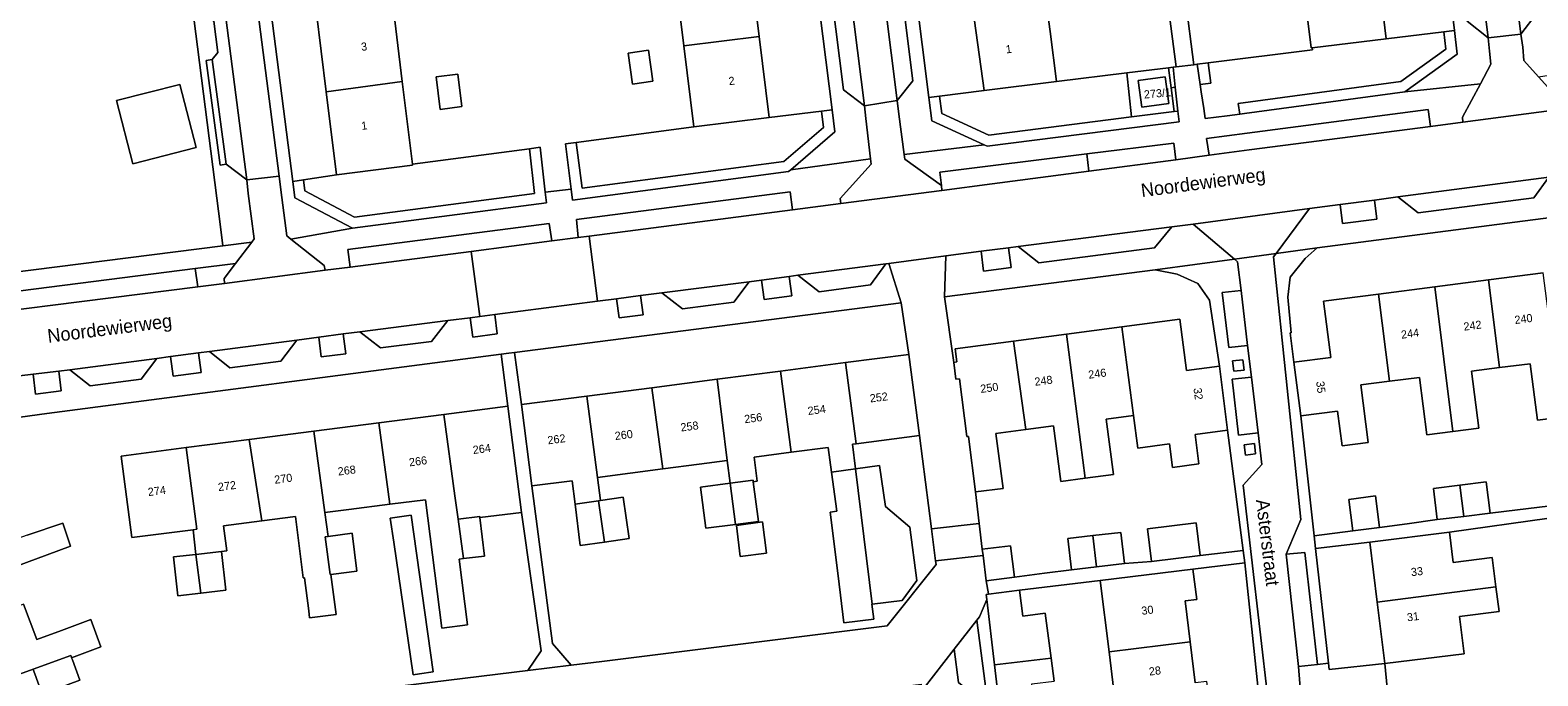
# Model space of a CAD drawing. Header units: metres. Extents: x 151448 to 154749, y 463108 to 465296.
# Tile 49 of 256: x 152593 to 152733, y 463574 to 463634. Entities that reach past the tile are written whole.
import ezdxf
from ezdxf.enums import TextEntityAlignment as Align

# ---------------------------------------------------------------- set-up
doc = ezdxf.new("R2010")
doc.units = ezdxf.units.M
for name, color, linetype, lineweight in [('B-PV-GR-BEPLANTING_CULTUUR_BODEMBEDEKKER-GV', 253, 'Continuous', 9), ('B-PV-GR-GROENVOORZIENING-GV', 253, 'Continuous', 9), ('B-PV-GR-HAAG-GV', 253, 'Continuous', 9), ('B-PV-IE-TERREINAFSCHEIDING_KUNSTMATIG_MUUR-G', 253, 'Continuous', 9), ('B-PV-OG-BEBOUWING-GV', 1, 'Continuous', 9), ('B-PV-OG-BEBOUWING-T18', 2, 'Continuous', 9), ('B-PV-OG-TERREIN_BEGROEID-GV', 253, 'Continuous', 9), ('B-PV-OG-TERREIN_ERF-GV', 253, 'Continuous', 9), ('B-PV-OG-TOPOGRAFIE-T18', 2, 'Continuous', 9), ('B-PV-VH-OPENVERHARDING_BETONSTRAATSTEEN-GV', 253, 'Continuous', 9), ('B-PV-VH-OPENVERHARDING_STRAATBAKSTEEN-GV', 253, 'Continuous', 9), ('B-PV-VH-OPENVERHARDING_TEGEL-GV', 253, 'Continuous', 9)]:
    doc.layers.add(name, color=color, linetype=linetype, lineweight=lineweight)
doc.styles.add('Drong', font='txt', dxfattribs={"height": 1.8})

msp = doc.modelspace()

# ---------------------------------------------------------------- linework, layer by layer
at = {"layer": 'B-PV-GR-BEPLANTING_CULTUUR_BODEMBEDEKKER-GV', "flags": 128}
for points in [[(152701.628, 463628.547), (152701.723, 463627.867), (152701.956, 463626.321), (152702.097, 463625.389), (152704.146, 463625.648), (152705.294, 463625.802), (152705.161, 463626.793), (152720.214, 463628.811), (152724.389, 463631.827), (152724.192, 463633.425), (152718.854, 463632.781), (152712.016, 463631.956), (152712.04, 463631.759), (152702.36, 463630.543), (152702.623, 463628.656)], [(152695.27, 463625.54), (152694.838, 463629.616), (152688.31, 463628.823), (152681.609, 463627.997), (152677.483, 463627.474), (152677.685, 463625.87), (152682.054, 463623.86)], [(152699.326, 463628.295), (152698.935, 463628.252), (152699.223, 463626.042), (152699.568, 463626.086)], [(152643.84, 463623.169), (152644.367, 463618.943), (152663.062, 463621.422), (152666.73, 463624.575), (152666.539, 463626.086), (152661.705, 463625.473), (152654.724, 463624.613)], [(152639.505, 463622.595), (152628.667, 463621.158), (152628.679, 463621.062), (152621.613, 463620.188), (152618.56, 463619.723), (152618.694, 463618.682), (152623.302, 463616.267), (152639.965, 463618.456)]]:
    msp.add_lwpolyline(points, close=True, dxfattribs=at)
at = {"layer": 'B-PV-GR-GROENVOORZIENING-GV', "flags": 128}
for points in [[(152705.749, 463625.863), (152720.596, 463627.853), (152725.453, 463631.362), (152725.185, 463633.545), (152724.192, 463633.425), (152724.389, 463631.827), (152720.214, 463628.811), (152705.161, 463626.793), (152705.294, 463625.802)], [(152698.935, 463628.252), (152699.326, 463628.295), (152699.124, 463630.137), (152698.696, 463630.085)], [(152701.628, 463628.547), (152702.623, 463628.656), (152702.36, 463630.543), (152701.368, 463630.418)], [(152677.483, 463627.474), (152676.491, 463627.348), (152676.762, 463625.194), (152681.627, 463622.956), (152681.896, 463622.832), (152699.677, 463625.092), (152699.568, 463626.086), (152699.223, 463626.042), (152695.27, 463625.54), (152682.054, 463623.86), (152677.685, 463625.87)], [(152666.539, 463626.086), (152666.73, 463624.575), (152663.062, 463621.422), (152644.367, 463618.943), (152643.84, 463623.169), (152642.849, 463623.038), (152643.372, 463618.84), (152643.499, 463617.819), (152663.488, 463620.47), (152663.697, 463620.649), (152667.789, 463624.167), (152667.531, 463626.212)], [(152639.505, 463622.595), (152639.965, 463618.456), (152623.302, 463616.267), (152618.694, 463618.682), (152618.56, 463619.723), (152617.571, 463619.572), (152617.768, 463618.038), (152623.118, 463615.234), (152641.067, 463617.592), (152640.959, 463618.564), (152640.497, 463622.726)], [(152717.772, 463617.842), (152714.598, 463617.422), (152714.832, 463615.659), (152718.007, 463616.064)], [(152683.867, 463613.427), (152681.329, 463613.091), (152681.572, 463611.258), (152684.111, 463611.592)], [(152660.993, 463610.418), (152661.24, 463608.62), (152663.816, 463608.953), (152663.567, 463610.77)], [(152649.798, 463608.982), (152647.57, 463608.694), (152647.801, 463606.913), (152650.029, 463607.194)], [(152634.013, 463606.939), (152634.246, 463605.139), (152636.522, 463605.43), (152636.288, 463607.234), (152634.889, 463607.052)], [(152622.251, 463605.434), (152619.976, 463605.133), (152620.215, 463603.326), (152622.493, 463603.598)], [(152608.848, 463603.675), (152606.261, 463603.329), (152606.501, 463601.535), (152609.09, 463601.861)], [(152595.908, 463601.997), (152593.52, 463601.708), (152593.744, 463599.856), (152596.129, 463600.171)], [(152704.633, 463602.928), (152704.745, 463601.975), (152705.698, 463602.086), (152705.587, 463603.04)], [(152705.706, 463595.157), (152705.817, 463594.203), (152706.771, 463594.315), (152706.66, 463595.268)]]:
    msp.add_lwpolyline(points, close=True, dxfattribs=at)
at = {"layer": 'B-PV-GR-HAAG-GV', "flags": 128}
for points in [[(152705.294, 463625.802), (152705.749, 463625.863), (152720.596, 463627.853), (152725.453, 463631.362), (152725.185, 463633.545), (152724.192, 463633.425), (152724.389, 463631.827), (152720.214, 463628.811), (152705.161, 463626.793)], [(152698.935, 463628.252), (152699.326, 463628.295), (152699.124, 463630.137), (152698.696, 463630.085)], [(152701.628, 463628.547), (152702.623, 463628.656), (152702.36, 463630.543), (152701.368, 463630.418)], [(152699.568, 463626.086), (152699.223, 463626.042), (152695.27, 463625.54), (152682.054, 463623.86), (152677.685, 463625.87), (152677.483, 463627.474), (152676.491, 463627.348), (152676.762, 463625.194), (152681.627, 463622.956), (152681.896, 463622.832), (152699.677, 463625.092)], [(152666.539, 463626.086), (152666.73, 463624.575), (152663.062, 463621.422), (152644.367, 463618.943), (152643.84, 463623.169), (152642.849, 463623.038), (152643.372, 463618.84), (152643.499, 463617.819), (152663.488, 463620.47), (152663.697, 463620.649), (152667.789, 463624.167), (152667.531, 463626.212)], [(152640.959, 463618.564), (152640.497, 463622.726), (152639.505, 463622.595), (152639.965, 463618.456), (152623.302, 463616.267), (152618.694, 463618.682), (152618.56, 463619.723), (152617.571, 463619.572), (152617.768, 463618.038), (152623.118, 463615.234), (152641.067, 463617.592)]]:
    msp.add_lwpolyline(points, close=True, dxfattribs=at)
at = {"layer": 'B-PV-IE-TERREINAFSCHEIDING_KUNSTMATIG_MUUR-G', "flags": 128}
for points in [[(152701.368, 463630.418), (152702.36, 463630.543), (152712.04, 463631.759)], [(152712.04, 463631.759), (152712.016, 463631.956)], [(152699.124, 463630.137), (152698.696, 463630.085), (152694.838, 463629.616), (152688.31, 463628.823)], [(152642.849, 463623.038), (152654.724, 463624.613)], [(152628.667, 463621.158), (152640.497, 463622.726)]]:
    msp.add_lwpolyline(points, dxfattribs=at)
at = {"layer": 'B-PV-OG-BEBOUWING-GV', "flags": 128}
for points in [[(152660.779, 463632.992), (152659.848, 463640.547), (152652.864, 463639.714), (152649.921, 463639.381), (152649.934, 463639.279), (152647.769, 463639.009), (152647.746, 463639.197), (152640.748, 463638.325), (152641.145, 463635.139), (152653.242, 463636.646), (152653.799, 463632.124)], [(152711.282, 463639.685), (152707.661, 463639.26), (152708, 463636.325), (152711.342, 463636.711), (152711.917, 463631.944), (152712.016, 463631.956), (152718.854, 463632.781), (152717.949, 463640.439)], [(152620.662, 463627.877), (152627.719, 463628.818), (152626.798, 463636.269), (152619.732, 463635.395)], [(152681.609, 463627.997), (152688.31, 463628.823), (152687.721, 463633.456), (152687.346, 463636.405), (152680.56, 463635.57)], [(152654.724, 463624.613), (152661.705, 463625.473), (152660.779, 463632.992), (152653.799, 463632.124)], [(152650.526, 463631.721), (152648.639, 463631.456), (152649.041, 463628.592), (152650.927, 463628.857)], [(152607.117, 463628.559), (152601.246, 463627.06), (152602.743, 463621.199), (152608.613, 463622.699)], [(152627.719, 463628.818), (152620.662, 463627.877), (152621.613, 463620.188), (152628.679, 463621.062), (152628.667, 463621.158)], [(152631.233, 463626.241), (152633.243, 463626.496), (152632.859, 463629.512), (152630.848, 463629.258)], [(152698.717, 463626.777), (152698.383, 463629.26), (152695.902, 463628.926), (152696.235, 463626.444)], [(152728.342, 463610.442), (152723.371, 463609.801), (152725.023, 463596.392), (152727.457, 463596.706), (152726.778, 463601.977), (152729.358, 463602.31)], [(152729.358, 463602.31), (152732.206, 463602.677), (152732.881, 463597.438), (152735.133, 463597.728), (152733.411, 463611.095), (152728.342, 463610.442)], [(152719.167, 463601.046), (152718.154, 463609.129), (152713.055, 463608.472), (152713.729, 463603.243), (152710.308, 463602.803), (152710.948, 463597.831), (152714.369, 463598.271), (152714.783, 463595.058), (152717.201, 463595.37), (152716.514, 463600.704)], [(152718.154, 463609.129), (152719.167, 463601.046), (152721.957, 463601.405), (152722.642, 463596.085), (152725.023, 463596.392), (152723.371, 463609.801)], [(152695.46, 463597.863), (152695.853, 463594.861), (152698.796, 463595.246), (152699.082, 463593.065), (152701.519, 463593.385), (152701.159, 463596.123), (152704.15, 463596.516), (152703.414, 463602.443), (152700.381, 463602.044), (152699.756, 463606.8), (152694.383, 463606.094)], [(152685.469, 463596.583), (152684.337, 463604.774), (152678.943, 463604.065), (152679.104, 463602.838), (152678.797, 463602.797), (152679.003, 463601.233), (152679.323, 463601.275), (152680.027, 463595.921), (152680.156, 463595.938), (152680.832, 463590.79), (152683.371, 463591.124), (152682.701, 463596.219)], [(152689.264, 463605.421), (152684.337, 463604.774), (152685.469, 463596.583), (152688.036, 463596.92), (152688.712, 463591.772), (152690.983, 463592.07)], [(152695.46, 463597.863), (152694.383, 463606.094), (152689.264, 463605.421), (152690.983, 463592.07), (152693.605, 463592.415), (152692.932, 463597.531)], [(152674.641, 463603.541), (152668.762, 463602.777), (152669.759, 463595.251), (152675.619, 463596.012)], [(152663.753, 463594.471), (152662.765, 463601.999), (152656.899, 463601.237), (152657.825, 463593.701), (152658.097, 463591.605), (152660.216, 463591.88), (152660.234, 463591.742), (152660.588, 463591.783), (152660.32, 463594.025)], [(152668.762, 463602.777), (152662.765, 463601.999), (152663.753, 463594.471), (152667.158, 463594.913), (152667.477, 463592.633), (152669.706, 463592.946), (152669.426, 463595.208), (152669.759, 463595.251)], [(152657.825, 463593.701), (152656.899, 463601.237), (152650.835, 463600.449), (152651.857, 463592.926), (152655.205, 463593.361)], [(152645.809, 463592.14), (152644.818, 463599.668), (152638.754, 463598.88), (152639.732, 463591.351), (152643.46, 463591.835), (152643.721, 463589.666), (152645.897, 463589.983), (152646.085, 463590.01)], [(152651.857, 463592.926), (152650.835, 463600.449), (152644.818, 463599.668), (152645.809, 463592.14)], [(152631.565, 463597.982), (152625.533, 463597.202), (152626.575, 463589.651), (152629.859, 463590.076), (152631.369, 463578.169), (152633.761, 463578.493), (152632.991, 463584.574), (152633.375, 463584.62), (152632.882, 463588.265), (152632.588, 463590.429)], [(152631.565, 463597.982), (152632.588, 463590.429), (152632.882, 463588.265), (152634.902, 463588.506), (152634.911, 463588.427), (152638.774, 463588.888), (152637.499, 463598.749)], [(152619.512, 463596.423), (152613.545, 463595.652), (152614.698, 463588.115), (152617.832, 463588.52), (152618.549, 463582.832), (152618.651, 463582.845), (152619.046, 463579.766), (152619.128, 463579.127), (152621.589, 463579.443), (152621.106, 463583.154), (152621.034, 463583.145), (152620.584, 463586.638), (152620.857, 463586.673), (152620.554, 463588.873)], [(152625.533, 463597.202), (152619.512, 463596.423), (152620.554, 463588.873), (152622.774, 463589.16), (152626.575, 463589.651)], [(152607.709, 463594.897), (152608.698, 463587.339), (152608.337, 463587.292), (152608.602, 463585.005), (152610.962, 463585.278), (152611.466, 463585.336), (152611.165, 463587.658), (152614.698, 463588.115), (152613.545, 463595.652)], [(152608.698, 463587.339), (152607.709, 463594.897), (152601.679, 463594.117), (152602.656, 463586.558), (152608.337, 463587.292)], [(152667.477, 463592.633), (152667.986, 463588.997), (152667.365, 463588.91), (152668.095, 463583.012), (152668.635, 463578.651), (152671.403, 463578.994), (152671.229, 463580.4), (152671.259, 463580.404), (152669.706, 463592.946)], [(152674.734, 463587.525), (152672.471, 463589.436), (152671.935, 463593.258), (152669.706, 463592.946), (152671.259, 463580.404), (152674.019, 463580.745), (152675.399, 463582.6)], [(152658.097, 463591.605), (152655.333, 463591.247), (152655.828, 463587.43), (152658.592, 463587.788)], [(152660.234, 463591.742), (152660.216, 463591.88), (152658.097, 463591.605), (152658.592, 463587.788), (152660.714, 463588.063)], [(152726.048, 463588.531), (152725.68, 463591.426), (152723.241, 463591.127), (152723.596, 463588.23)], [(152725.68, 463591.426), (152726.048, 463588.531), (152728.49, 463588.83), (152728.135, 463591.727)], [(152646.455, 463586.153), (152645.897, 463589.983), (152643.721, 463589.666), (152644.184, 463585.822)], [(152645.897, 463589.983), (152646.455, 463586.153), (152648.726, 463586.484), (152648.168, 463590.314), (152646.085, 463590.01)], [(152718.25, 463587.505), (152717.88, 463590.422), (152715.397, 463590.107), (152715.767, 463587.19)], [(152626.932, 463586.152), (152628.73, 463573.853), (152629.308, 463573.935), (152630.594, 463574.117), (152628.545, 463588.631), (152626.608, 463588.368)], [(152633.375, 463584.62), (152635.338, 463584.854), (152634.911, 463588.427), (152634.902, 463588.506), (152632.882, 463588.265)], [(152661.102, 463588.023), (152658.669, 463587.696), (152659.007, 463584.812), (152661.471, 463585.134)], [(152596.279, 463587.906), (152592.96, 463586.79), (152581.29, 463582.647), (152583.289, 463577.149), (152589.478, 463579.361), (152589.529, 463579.222), (152592.003, 463580.153), (152590.746, 463583.444), (152596.98, 463585.762)], [(152623.06, 463586.959), (152620.857, 463586.673), (152620.584, 463586.638), (152621.034, 463583.145), (152621.106, 463583.154), (152621.339, 463583.184), (152623.514, 463583.458)], [(152691.686, 463586.742), (152689.37, 463586.471), (152689.713, 463583.586), (152692.042, 463583.859)], [(152691.686, 463586.742), (152692.042, 463583.859), (152694.626, 463584.161), (152694.289, 463587.046)], [(152701.634, 463584.896), (152701.27, 463587.931), (152696.761, 463587.39), (152697.126, 463584.355)], [(152717.345, 463586.15), (152718.03, 463580.581), (152729.035, 463581.996), (152728.695, 463584.709), (152725.077, 463584.256), (152724.725, 463587.074)], [(152608.602, 463585.005), (152609.046, 463581.411), (152611.378, 463581.68), (152610.962, 463585.278)], [(152681.816, 463582.551), (152684.433, 463582.883), (152684.06, 463585.813), (152681.443, 463585.485), (152681.514, 463584.919)], [(152609.046, 463581.411), (152608.602, 463585.005), (152606.521, 463584.765), (152606.936, 463581.168)], [(152693.191, 463575.969), (152700.699, 463576.916), (152700.235, 463580.707), (152701.308, 463580.838), (152700.964, 463583.645), (152692.379, 463582.594)], [(152682.013, 463581.321), (152681.819, 463581.296), (152681.876, 463580.815), (152682.589, 463574.778), (152687.832, 463575.397), (152687.279, 463579.565), (152685.197, 463579.295), (152684.901, 463581.701)], [(152729.035, 463581.996), (152718.03, 463580.581), (152718.731, 463574.882), (152726.097, 463575.797), (152725.666, 463579.244), (152729.322, 463579.701)], [(152593.856, 463577.112), (152592.635, 463580.395), (152592.003, 463580.153), (152589.529, 463579.222), (152589.478, 463579.361), (152583.289, 463577.149), (152585.386, 463571.377), (152591.577, 463573.651), (152593.513, 463574.362), (152597.008, 463575.646), (152597.067, 463575.488), (152597.088, 463575.432), (152599.801, 463576.441), (152598.859, 463578.973), (152596.146, 463577.964)], [(152700.699, 463576.916), (152693.191, 463575.969), (152693.98, 463569.526), (152702.585, 463570.569), (152702.26, 463573.224), (152701.167, 463573.09)], [(152593.668, 463573.941), (152594.364, 463572.056), (152597.85, 463573.353), (152597.164, 463575.224), (152597.088, 463575.432), (152597.067, 463575.488), (152597.008, 463575.646), (152593.513, 463574.362), (152593.526, 463574.327)], [(152687.832, 463575.397), (152682.589, 463574.778), (152683.115, 463570.323), (152683.14, 463570.115), (152686.347, 463570.52), (152686.331, 463570.647), (152686.034, 463572.998), (152688.115, 463573.268)]]:
    msp.add_lwpolyline(points, close=True, dxfattribs=at)
at = {"layer": 'B-PV-OG-TERREIN_BEGROEID-GV', "flags": 128}
for points in [[(152608.414, 463634.685), (152610.87, 463615.359), (152611.097, 463613.608), (152613.775, 463613.951), (152613.997, 463614.257), (152613.435, 463618.452), (152613.303, 463619.711), (152611.401, 463621.155), (152610.832, 463621.075), (152609.556, 463630.779), (152610.111, 463630.853), (152610.642, 463631.517), (152610.261, 463634.399)], [(152579.437, 463606.082), (152608.763, 463609.788), (152608.532, 463611.486), (152576.131, 463607.344)]]:
    msp.add_lwpolyline(points, dxfattribs=at)
for points in [[(152705.988, 463624.021), (152702.222, 463623.528), (152702.465, 463621.996), (152706.186, 463622.48), (152722.984, 463624.666), (152722.758, 463626.214)], [(152691.333, 463620.514), (152699.379, 463621.574), (152699.187, 463623.12), (152691.123, 463622.112)], [(152663.87, 463616.945), (152663.657, 463618.585), (152643.855, 463616.05), (152644.023, 463614.362), (152645.015, 463614.491)], [(152634.105, 463613.08), (152641.557, 463614.051), (152641.33, 463615.677), (152622.671, 463613.266), (152622.882, 463611.618)]]:
    msp.add_lwpolyline(points, close=True, dxfattribs=at)
at = {"layer": 'B-PV-OG-TERREIN_ERF-GV', "flags": 128}
for points in [[(152710.168, 463699.937), (152711.001, 463692.798), (152711.387, 463692.843), (152712.299, 463685.084), (152713.174, 463677.636), (152714.05, 463670.187), (152714.893, 463663.018), (152715.274, 463663.063), (152716.187, 463655.336), (152717.068, 463647.887), (152717.949, 463640.439), (152718.854, 463632.781), (152724.192, 463633.425), (152725.185, 463633.545), (152716.196, 463706.902), (152715.203, 463706.787), (152709.448, 463706.115)], [(152673.111, 463695.406), (152672.294, 463701.474), (152668.246, 463700.929), (152667.255, 463700.796), (152676.491, 463627.348), (152677.483, 463627.474), (152681.609, 463627.997), (152680.56, 463635.57), (152679.512, 463643.138), (152678.476, 463650.622), (152677.457, 463657.981), (152676.433, 463665.373), (152675.403, 463672.81), (152676.139, 463672.909), (152675.143, 463680.311), (152674.139, 463687.765)], [(152657.995, 463655.589), (152658.91, 463648.166), (152659.848, 463640.547), (152660.779, 463632.992), (152661.705, 463625.473), (152666.539, 463626.086), (152667.531, 463626.212), (152658.226, 463699.849), (152652.318, 463699.111), (152653.088, 463692.859), (152654.008, 463685.389), (152654.936, 463677.857), (152655.846, 463670.467), (152656.158, 463670.505), (152657.078, 463663.034)], [(152616.027, 463665.347), (152615.095, 463672.884), (152614.189, 463680.206), (152613.283, 463687.535), (152612.479, 463694.028), (152609.973, 463693.718), (152608.448, 463693.53), (152608.119, 463693.176), (152617.571, 463619.572), (152618.56, 463619.723), (152621.613, 463620.188), (152620.662, 463627.877), (152619.732, 463635.395), (152618.813, 463642.823), (152617.893, 463650.26), (152616.949, 463657.893)], [(152650.526, 463631.721), (152650.927, 463628.857), (152649.041, 463628.592), (152648.639, 463631.456)], [(152694.838, 463629.616), (152695.27, 463625.54), (152699.223, 463626.042), (152698.935, 463628.252), (152698.696, 463630.085)], [(152607.117, 463628.559), (152608.613, 463622.699), (152602.743, 463621.199), (152601.246, 463627.06)], [(152631.233, 463626.241), (152630.848, 463629.258), (152632.859, 463629.512), (152633.243, 463626.496)], [(152698.717, 463626.777), (152696.235, 463626.444), (152695.902, 463628.926), (152698.383, 463629.26)], [(152678.797, 463602.797), (152679.104, 463602.838), (152678.943, 463604.065), (152684.337, 463604.774), (152689.264, 463605.421), (152694.383, 463606.094), (152699.756, 463606.8), (152700.381, 463602.044), (152703.414, 463602.443), (152702.492, 463608.575), (152701.411, 463610.12), (152699.505, 463610.98), (152697.478, 463611.363), (152677.959, 463608.874)], [(152662.765, 463601.999), (152668.762, 463602.777), (152674.641, 463603.541), (152673.924, 463608.311), (152638.126, 463603.711), (152638.754, 463598.88), (152644.818, 463599.668), (152650.835, 463600.449), (152656.899, 463601.237)], [(152680.832, 463590.79), (152681.167, 463587.878), (152681.443, 463585.485), (152684.06, 463585.813), (152684.433, 463582.883), (152687.224, 463583.255), (152689.713, 463583.586), (152689.37, 463586.471), (152691.686, 463586.742), (152694.289, 463587.046), (152694.626, 463584.161), (152697.126, 463584.355), (152696.761, 463587.39), (152701.27, 463587.931), (152701.634, 463584.896), (152705.626, 463585.375), (152704.15, 463596.516), (152701.159, 463596.123), (152701.519, 463593.385), (152699.082, 463593.065), (152698.796, 463595.246), (152695.853, 463594.861), (152695.46, 463597.863), (152692.932, 463597.531), (152693.605, 463592.415), (152690.983, 463592.07), (152688.712, 463591.772), (152688.036, 463596.92), (152685.469, 463596.583), (152682.701, 463596.219), (152683.371, 463591.124)], [(152676.743, 463587.36), (152675.619, 463596.012), (152669.759, 463595.251), (152669.426, 463595.208), (152669.706, 463592.946), (152671.935, 463593.258), (152672.471, 463589.436), (152674.734, 463587.525), (152675.399, 463582.6), (152674.019, 463580.745), (152671.259, 463580.404), (152671.229, 463580.4), (152671.403, 463578.994), (152668.635, 463578.651), (152668.095, 463583.012), (152667.365, 463588.91), (152667.986, 463588.997), (152667.477, 463592.633), (152667.158, 463594.913), (152663.753, 463594.471), (152660.32, 463594.025), (152660.588, 463591.783), (152660.234, 463591.742), (152660.714, 463588.063), (152658.592, 463587.788), (152655.828, 463587.43), (152655.333, 463591.247), (152658.097, 463591.605), (152657.825, 463593.701), (152655.205, 463593.361), (152651.857, 463592.926), (152645.809, 463592.14), (152646.085, 463590.01), (152648.168, 463590.314), (152648.726, 463586.484), (152646.455, 463586.153), (152644.184, 463585.822), (152643.721, 463589.666), (152643.46, 463591.835), (152639.732, 463591.351), (152641.63, 463576.744), (152643.357, 463574.74), (152646.192, 463575.093), (152672.64, 463578.387), (152677.171, 463584.06), (152677.127, 463584.4)], [(152629.308, 463573.935), (152628.73, 463573.853), (152626.932, 463586.152), (152626.608, 463588.368), (152628.545, 463588.631), (152630.594, 463574.117)], [(152661.102, 463588.023), (152661.471, 463585.134), (152659.007, 463584.812), (152658.669, 463587.696)], [(152712.316, 463585.548), (152713.508, 463574.933), (152713.575, 463574.338), (152718.731, 463574.882), (152718.03, 463580.581), (152717.345, 463586.15)], [(152682.589, 463574.778), (152681.876, 463580.815), (152681.18, 463579.228), (152680.93, 463578.905), (152682, 463570.908), (152682.067, 463570.547), (152681.33, 463568.169), (152681.1, 463567.427), (152680.208, 463564.549), (152678.709, 463560.56), (152679.807, 463560.147), (152680.816, 463563.08), (152681.628, 463565.431), (152682.439, 463567.782), (152683.14, 463570.115), (152683.115, 463570.323)]]:
    msp.add_lwpolyline(points, close=True, dxfattribs=at)
for points in [[(152571.978, 463610.17), (152573.218, 463608.737), (152575.908, 463609.085), (152587.119, 463610.537), (152587.281, 463610.533), (152591.369, 463611.09), (152591.372, 463611.08), (152611.097, 463613.608), (152610.87, 463615.359), (152608.414, 463634.685), (152607.17, 463644.472), (152601.893, 463685.994), (152601.746, 463688.087), (152601.681, 463689.02), (152601.547, 463690.931)], [(152687.346, 463636.405), (152687.721, 463633.456), (152688.31, 463628.823), (152694.838, 463629.616), (152698.696, 463630.085), (152699.124, 463630.137), (152699.422, 463630.173), (152695.491, 463660.099)], [(152697.19, 463660.371), (152701.041, 463630.377), (152701.368, 463630.418), (152702.36, 463630.543), (152712.04, 463631.759), (152712.016, 463631.956), (152711.917, 463631.944), (152711.342, 463636.711)], [(152626.798, 463636.269), (152627.719, 463628.818), (152628.667, 463621.158), (152639.505, 463622.595), (152640.497, 463622.726), (152640.959, 463618.564), (152643.372, 463618.84), (152642.849, 463623.038), (152643.84, 463623.169), (152654.724, 463624.613), (152653.799, 463632.124), (152653.242, 463636.646)], [(152762.452, 463619.872), (152762.444, 463619.873), (152732.444, 463615.993), (152712.46, 463613.401), (152711.373, 463612.413), (152709.955, 463610.689), (152709.75, 463608.83), (152710.069, 463605.532), (152709.974, 463605.523), (152710.308, 463602.803), (152713.729, 463603.243), (152713.055, 463608.472), (152718.154, 463609.129), (152723.371, 463609.801)], [(152723.371, 463609.801), (152728.342, 463610.442), (152733.411, 463611.095)], [(152612.858, 463571.003), (152639.363, 463574.235), (152640.589, 463576.072), (152638.774, 463588.888), (152634.911, 463588.427), (152635.338, 463584.854), (152633.375, 463584.62), (152632.991, 463584.574), (152633.761, 463578.493), (152631.369, 463578.169), (152629.859, 463590.076), (152626.575, 463589.651), (152622.774, 463589.16), (152620.554, 463588.873), (152620.857, 463586.673), (152623.06, 463586.959), (152623.514, 463583.458), (152621.339, 463583.184), (152621.106, 463583.154), (152621.589, 463579.443), (152619.128, 463579.127), (152619.046, 463579.766), (152618.651, 463582.845), (152618.549, 463582.832), (152617.832, 463588.52), (152614.698, 463588.115), (152611.165, 463587.658), (152611.466, 463585.336), (152610.962, 463585.278), (152611.378, 463581.68), (152609.046, 463581.411), (152606.936, 463581.168), (152606.521, 463584.765), (152608.602, 463585.005), (152608.337, 463587.292), (152602.656, 463586.558), (152601.679, 463594.117), (152607.709, 463594.897), (152613.545, 463595.652), (152619.512, 463596.423), (152625.533, 463597.202), (152631.565, 463597.982), (152637.499, 463598.749), (152636.873, 463603.548), (152594.776, 463598.062), (152586.225, 463596.879)], [(152735.133, 463597.728), (152732.881, 463597.438), (152732.206, 463602.677), (152729.358, 463602.31), (152726.778, 463601.977), (152727.457, 463596.706), (152725.023, 463596.392), (152722.642, 463596.085), (152721.957, 463601.405), (152719.167, 463601.046), (152716.514, 463600.704), (152717.201, 463595.37), (152714.783, 463595.058), (152714.369, 463598.271), (152710.948, 463597.831), (152712.185, 463586.718), (152715.767, 463587.19), (152715.397, 463590.107), (152717.88, 463590.422), (152718.25, 463587.505), (152720.818, 463587.853), (152723.596, 463588.23), (152723.241, 463591.127), (152725.68, 463591.426), (152728.135, 463591.727), (152728.49, 463588.83), (152731.023, 463589.137), (152733.826, 463589.478)], [(152733.968, 463588.356), (152724.725, 463587.074), (152725.077, 463584.256), (152728.695, 463584.709), (152729.035, 463581.996), (152729.322, 463579.701), (152725.666, 463579.244), (152726.097, 463575.797), (152718.731, 463574.882), (152718.951, 463572.647), (152719.004, 463572.164), (152718.904, 463571.329), (152714.868, 463537.546), (152714.254, 463532.409), (152738.856, 463522.324)], [(152592.96, 463586.79), (152596.279, 463587.906), (152596.98, 463585.762), (152590.746, 463583.444)], [(152706.977, 463572.784), (152705.759, 463584.232), (152700.964, 463583.645), (152701.308, 463580.838), (152700.235, 463580.707), (152700.699, 463576.916), (152701.167, 463573.09)], [(152693.98, 463569.526), (152693.191, 463575.969), (152692.379, 463582.594), (152684.901, 463581.701), (152685.197, 463579.295), (152687.279, 463579.565), (152687.832, 463575.397), (152688.115, 463573.268)], [(152592.635, 463580.395), (152593.856, 463577.112), (152596.146, 463577.964), (152598.859, 463578.973), (152599.801, 463576.441), (152597.088, 463575.432), (152597.164, 463575.224), (152597.85, 463573.353), (152594.364, 463572.056), (152593.668, 463573.941), (152593.526, 463574.327), (152593.513, 463574.362), (152591.577, 463573.651)]]:
    msp.add_lwpolyline(points, dxfattribs=at)
at = {"layer": 'B-PV-VH-OPENVERHARDING_BETONSTRAATSTEEN-GV', "flags": 128}
for points in [[(152720.905, 463717.925), (152731.33, 463633.224), (152732.838, 463635.186), (152722.836, 463716.488)], [(152719.149, 463707.568), (152717.659, 463705.674), (152726.361, 463634.429), (152728.296, 463632.882)], [(152670.521, 463626.579), (152661.21, 463700.32), (152659.705, 463698.458), (152668.586, 463628.051)], [(152664.303, 463700.706), (152673.571, 463627.058), (152675.007, 463628.895), (152666.223, 463699.307)], [(152610.111, 463630.853), (152611.401, 463621.155), (152613.303, 463619.711), (152604.768, 463685.885), (152603.318, 463683.971), (152604.396, 463675.275), (152605.068, 463674.743), (152605.327, 463672.877), (152604.809, 463672.184), (152606.199, 463661.458), (152606.845, 463660.975), (152607.1, 463659.094), (152606.606, 463658.396), (152607.837, 463648.724), (152608.508, 463648.192), (152608.875, 463645.29), (152608.347, 463644.591), (152609.573, 463634.924), (152610.261, 463634.399), (152610.642, 463631.517)], [(152733.931, 463619.974), (152719.949, 463618.131), (152721.827, 463616.64), (152732.54, 463618.048)], [(152704.823, 463612.363), (152708.663, 463612.885), (152711.762, 463617.047), (152700.977, 463615.619)], [(152699.012, 463615.359), (152684.768, 463613.547), (152686.688, 463612.029), (152697.388, 463613.399)], [(152611.233, 463610.1), (152611.209, 463610.564), (152612.261, 463611.963), (152608.532, 463611.486), (152608.763, 463609.788)], [(152664.353, 463610.878), (152666.351, 463609.349), (152671.088, 463609.988), (152672.518, 463611.923)], [(152681.167, 463587.878), (152680.832, 463590.79), (152680.156, 463595.938), (152680.027, 463595.921), (152679.323, 463601.275), (152679.003, 463601.233), (152678.797, 463602.797), (152677.959, 463608.874), (152678.065, 463612.658), (152672.792, 463611.96), (152673.924, 463608.311), (152674.641, 463603.541), (152675.619, 463596.012), (152676.743, 463587.36)], [(152659.854, 463610.262), (152651.766, 463609.237), (152653.684, 463607.762), (152658.427, 463608.374)], [(152631.927, 463606.669), (152623.777, 463605.636), (152625.697, 463604.141), (152630.437, 463604.743)], [(152617.94, 463604.864), (152609.864, 463603.811), (152611.745, 463602.293), (152616.481, 463602.91)], [(152604.976, 463603.158), (152596.929, 463602.12), (152598.797, 463600.617), (152603.531, 463601.234)], [(152681.167, 463587.878), (152676.743, 463587.36), (152677.127, 463584.4), (152681.514, 463584.919), (152681.443, 463585.485)], [(152675.97, 463572.524), (152681.33, 463568.169), (152682.067, 463570.547), (152682, 463570.908), (152679.249, 463573.15), (152678.847, 463576.226)]]:
    msp.add_lwpolyline(points, close=True, dxfattribs=at)
for points in [[(152711.064, 463570.693), (152710.748, 463574.611), (152709.595, 463585.017), (152710.97, 463588.224), (152708.433, 463612.577), (152708.663, 463612.885), (152704.823, 463612.363), (152705.101, 463612.128), (152705.419, 463609.462), (152706.028, 463604.357), (152706.374, 463601.435), (152706.99, 463596.271), (152707.341, 463593.324), (152705.625, 463591.41), (152707.935, 463571.42)], [(152681.876, 463580.815), (152681.819, 463581.296), (152682.013, 463581.321), (152682.017, 463581.338), (152681.816, 463582.551), (152681.514, 463584.919), (152677.127, 463584.4), (152677.171, 463584.06), (152672.64, 463578.387), (152646.192, 463575.093), (152643.357, 463574.74), (152639.363, 463574.235), (152612.858, 463571.003), (152620.706, 463548.735), (152621.64, 463546.111), (152621.69, 463545.971), (152621.762, 463545.998)], [(152631.661, 463568.359), (152635.589, 463568.8), (152636.203, 463568.878), (152645.681, 463570.078), (152653.583, 463571.109), (152653.675, 463570.366), (152675.795, 463572.967), (152675.863, 463572.387), (152675.97, 463572.524), (152678.847, 463576.226), (152680.93, 463578.905), (152681.18, 463579.228), (152681.876, 463580.815)]]:
    msp.add_lwpolyline(points, dxfattribs=at)
at = {"layer": 'B-PV-VH-OPENVERHARDING_STRAATBAKSTEEN-GV', "flags": 128}
for points in [[(152720.766, 463719.426), (152720.905, 463717.925), (152722.836, 463716.488), (152732.838, 463635.186), (152731.33, 463633.224), (152731.508, 463632.01), (152731.61, 463630.783), (152732.989, 463629.249), (152739.268, 463630.241), (152735.571, 463632.362), (152734.335, 463633.071), (152723.708, 463719.742)], [(152735.338, 463626.286), (152735.249, 463626.737), (152732.989, 463629.249), (152731.61, 463630.783), (152731.508, 463632.01), (152731.33, 463633.224), (152728.296, 463632.882), (152728.438, 463631.629), (152728.568, 463630.438), (152727.587, 463628.602), (152725.933, 463625.508), (152725.956, 463625.056)], [(152611.401, 463621.155), (152610.111, 463630.853), (152609.556, 463630.779), (152610.832, 463621.075)], [(152699.379, 463621.574), (152702.465, 463621.996), (152702.222, 463623.528), (152705.988, 463624.021), (152722.758, 463626.214), (152722.984, 463624.666), (152725.956, 463625.056), (152725.933, 463625.508), (152727.587, 463628.602), (152720.596, 463627.853), (152705.749, 463625.863), (152705.294, 463625.802), (152704.146, 463625.648), (152702.097, 463625.389), (152701.956, 463626.321), (152701.723, 463627.867), (152701.628, 463628.547), (152701.368, 463630.418), (152701.041, 463630.377), (152699.422, 463630.173), (152699.124, 463630.137), (152699.326, 463628.295), (152699.568, 463626.086), (152699.677, 463625.092), (152681.896, 463622.832), (152681.627, 463622.956), (152674.206, 463622.045), (152674.261, 463621.619), (152677.663, 463619.176), (152677.509, 463620.411), (152691.123, 463622.112), (152699.187, 463623.12)], [(152673.571, 463627.058), (152670.521, 463626.579), (152670.659, 463625.4), (152671.097, 463621.655), (152671.154, 463621.172), (152668.281, 463617.974), (152668.338, 463617.526), (152677.715, 463618.738), (152677.663, 463619.176), (152674.261, 463621.619), (152674.206, 463622.045), (152673.725, 463625.798)], [(152644.023, 463614.362), (152643.855, 463616.05), (152663.657, 463618.585), (152663.87, 463616.945), (152668.338, 463617.526), (152668.281, 463617.974), (152671.154, 463621.172), (152671.097, 463621.655), (152663.697, 463620.649), (152663.488, 463620.47), (152643.499, 463617.819), (152643.372, 463618.84), (152640.959, 463618.564), (152641.067, 463617.592), (152623.118, 463615.234), (152617.389, 463614.228), (152620.488, 463611.766), (152620.574, 463611.336), (152622.882, 463611.618), (152622.671, 463613.266), (152641.33, 463615.677), (152641.557, 463614.051)], [(152617.389, 463614.228), (152617.013, 463614.527), (152616.475, 463618.792), (152616.322, 463620.047), (152613.303, 463619.711), (152613.435, 463618.452), (152613.997, 463614.257), (152613.775, 463613.951), (152612.261, 463611.963), (152611.209, 463610.564), (152611.233, 463610.1), (152620.574, 463611.336), (152620.488, 463611.766)], [(152641.557, 463614.051), (152634.105, 463613.08), (152634.889, 463607.052), (152636.288, 463607.234), (152645.797, 463608.464), (152645.015, 463614.491), (152644.023, 463614.362)], [(152613.775, 463613.951), (152611.097, 463613.608), (152591.372, 463611.08), (152591.369, 463611.09), (152587.281, 463610.533), (152587.119, 463610.537), (152575.908, 463609.085), (152576.131, 463607.344), (152608.532, 463611.486), (152612.261, 463611.963)], [(152713.508, 463574.933), (152712.316, 463585.548), (152712.185, 463586.718), (152710.948, 463597.831), (152710.308, 463602.803), (152709.974, 463605.523), (152710.069, 463605.532), (152709.75, 463608.83), (152709.955, 463610.689), (152711.373, 463612.413), (152712.46, 463613.401), (152708.663, 463612.885), (152708.433, 463612.577), (152710.97, 463588.224), (152709.595, 463585.017), (152711.314, 463585.19), (152712.501, 463574.809)], [(152622.882, 463611.618), (152620.574, 463611.336), (152611.233, 463610.1), (152608.763, 463609.788), (152579.437, 463606.082), (152579.588, 463604.537), (152580.066, 463600.083), (152593.52, 463601.708), (152595.908, 463601.997), (152596.929, 463602.12), (152604.976, 463603.158), (152606.261, 463603.329), (152608.848, 463603.675), (152609.864, 463603.811), (152617.94, 463604.864), (152619.976, 463605.133), (152622.251, 463605.434), (152623.777, 463605.636), (152631.927, 463606.669), (152634.013, 463606.939), (152634.889, 463607.052), (152634.105, 463613.08)], [(152704.633, 463602.928), (152705.587, 463603.04), (152705.698, 463602.086), (152704.745, 463601.975)], [(152705.706, 463595.157), (152706.66, 463595.268), (152706.771, 463594.315), (152705.817, 463594.203)], [(152718.904, 463571.329), (152719.004, 463572.164), (152718.951, 463572.647), (152718.731, 463574.882), (152713.575, 463574.338), (152713.508, 463574.933), (152712.501, 463574.809), (152710.748, 463574.611), (152711.064, 463570.693), (152711.017, 463570.302)]]:
    msp.add_lwpolyline(points, close=True, dxfattribs=at)
for points in [[(152719.149, 463707.568), (152728.296, 463632.882), (152731.33, 463633.224), (152720.905, 463717.925)], [(152715.595, 463712.442), (152716.118, 463707.539), (152716.196, 463706.902), (152725.185, 463633.545), (152725.453, 463631.362), (152720.596, 463627.853), (152727.587, 463628.602), (152728.568, 463630.438), (152728.438, 463631.629), (152728.296, 463632.882), (152726.361, 463634.429), (152717.659, 463705.674), (152719.149, 463707.568)], [(152606.894, 463692.921), (152616.322, 463620.047), (152616.475, 463618.792), (152617.013, 463614.527), (152617.389, 463614.228), (152623.118, 463615.234), (152617.768, 463618.038), (152617.571, 463619.572), (152608.119, 463693.176), (152608.448, 463693.53), (152612.853, 463698.26), (152630.737, 463700.644), (152632.738, 463700.892), (152651.999, 463703.315), (152653.148, 463703.46), (152653.306, 463703.372), (152658.121, 463700.684), (152661.033, 463701.11)], [(152661.033, 463701.11), (152658.121, 463700.684), (152658.154, 463700.42), (152658.226, 463699.849), (152667.531, 463626.212), (152667.789, 463624.167), (152663.697, 463620.649), (152671.097, 463621.655), (152670.659, 463625.4), (152670.521, 463626.579), (152668.586, 463628.051), (152659.705, 463698.458), (152661.21, 463700.32)], [(152661.15, 463700.785), (152661.21, 463700.32), (152670.521, 463626.579), (152673.571, 463627.058), (152664.303, 463700.706), (152664.249, 463701.144)], [(152664.303, 463700.706), (152666.223, 463699.307), (152675.007, 463628.895), (152673.571, 463627.058), (152673.725, 463625.798), (152674.206, 463622.045), (152681.627, 463622.956), (152676.762, 463625.194), (152676.491, 463627.348), (152667.255, 463700.796), (152667.103, 463702.001), (152664.261, 463701.584)], [(152603.891, 463692.874), (152603.94, 463692.479), (152604.091, 463691.279), (152604.333, 463689.345), (152604.42, 463688.415), (152604.768, 463685.885), (152613.303, 463619.711), (152616.322, 463620.047), (152606.894, 463692.921)], [(152735.338, 463626.286), (152725.956, 463625.056), (152722.984, 463624.666), (152706.186, 463622.48), (152702.465, 463621.996), (152699.379, 463621.574), (152691.333, 463620.514), (152682.369, 463619.334), (152677.715, 463618.738), (152668.338, 463617.526), (152663.87, 463616.945), (152645.015, 463614.491), (152645.797, 463608.464), (152647.57, 463608.694), (152649.798, 463608.982), (152651.766, 463609.237), (152659.854, 463610.262), (152660.993, 463610.418), (152663.567, 463610.77), (152664.353, 463610.878), (152672.518, 463611.923), (152672.792, 463611.96), (152678.065, 463612.658), (152681.329, 463613.091), (152683.867, 463613.427), (152684.768, 463613.547), (152699.012, 463615.359), (152700.977, 463615.619), (152711.762, 463617.047), (152714.598, 463617.422), (152717.772, 463617.842), (152719.949, 463618.131), (152733.931, 463619.974)], [(152707.935, 463571.42), (152705.625, 463591.41), (152707.341, 463593.324), (152706.99, 463596.271), (152705.183, 463596.051), (152704.59, 463601.227), (152706.374, 463601.435), (152706.028, 463604.357), (152704.277, 463604.172), (152703.684, 463609.259), (152705.419, 463609.462), (152705.101, 463612.128), (152704.823, 463612.363), (152697.478, 463611.363), (152699.505, 463610.98), (152701.411, 463610.12), (152702.492, 463608.575), (152703.414, 463602.443), (152704.15, 463596.516), (152705.626, 463585.375), (152705.759, 463584.232), (152706.977, 463572.784)]]:
    msp.add_lwpolyline(points, dxfattribs=at)
at = {"layer": 'B-PV-VH-OPENVERHARDING_TEGEL-GV', "flags": 128}
for points in [[(152701.041, 463630.377), (152697.19, 463660.371), (152695.491, 463660.099), (152699.422, 463630.173)], [(152682.369, 463619.334), (152691.333, 463620.514), (152691.123, 463622.112), (152677.509, 463620.411), (152677.663, 463619.176), (152677.715, 463618.738)], [(152677.959, 463608.874), (152697.478, 463611.363), (152704.823, 463612.363), (152700.977, 463615.619), (152699.012, 463615.359), (152697.388, 463613.399), (152686.688, 463612.029), (152684.768, 463613.547), (152683.867, 463613.427), (152684.111, 463611.592), (152681.572, 463611.258), (152681.329, 463613.091), (152678.065, 463612.658)], [(152706.028, 463604.357), (152705.419, 463609.462), (152703.684, 463609.259), (152704.277, 463604.172)], [(152643.357, 463574.74), (152641.63, 463576.744), (152639.732, 463591.351), (152638.754, 463598.88), (152638.126, 463603.711), (152637.593, 463603.642), (152636.873, 463603.548), (152637.499, 463598.749), (152638.774, 463588.888), (152640.589, 463576.072), (152639.363, 463574.235)], [(152706.99, 463596.271), (152706.374, 463601.435), (152704.59, 463601.227), (152705.183, 463596.051)], [(152724.725, 463587.074), (152733.968, 463588.356), (152733.826, 463589.478), (152731.023, 463589.137), (152728.49, 463588.83), (152726.048, 463588.531), (152723.596, 463588.23), (152720.818, 463587.853), (152718.25, 463587.505), (152715.767, 463587.19), (152712.185, 463586.718), (152712.316, 463585.548), (152717.345, 463586.15)], [(152687.224, 463583.255), (152684.433, 463582.883), (152681.816, 463582.551), (152682.017, 463581.338), (152682.013, 463581.321), (152684.901, 463581.701), (152692.379, 463582.594), (152700.964, 463583.645), (152705.759, 463584.232), (152705.626, 463585.375), (152701.634, 463584.896), (152697.126, 463584.355), (152694.626, 463584.161), (152692.042, 463583.859), (152689.713, 463583.586)], [(152710.748, 463574.611), (152712.501, 463574.809), (152711.314, 463585.19), (152709.595, 463585.017)], [(152682, 463570.908), (152680.93, 463578.905), (152678.847, 463576.226), (152679.249, 463573.15)]]:
    msp.add_lwpolyline(points, close=True, dxfattribs=at)
for points in [[(152733.931, 463619.974), (152732.54, 463618.048), (152721.827, 463616.64), (152719.949, 463618.131), (152717.772, 463617.842), (152718.007, 463616.064), (152714.832, 463615.659), (152714.598, 463617.422), (152711.762, 463617.047), (152708.663, 463612.885), (152712.46, 463613.401), (152732.444, 463615.993), (152762.444, 463619.873)], [(152586.225, 463596.879), (152594.776, 463598.062), (152636.873, 463603.548), (152637.593, 463603.642), (152638.126, 463603.711), (152673.924, 463608.311), (152672.792, 463611.96), (152672.518, 463611.923), (152671.088, 463609.988), (152666.351, 463609.349), (152664.353, 463610.878), (152663.567, 463610.77), (152663.816, 463608.953), (152661.24, 463608.62), (152660.993, 463610.418), (152659.854, 463610.262), (152658.427, 463608.374), (152653.684, 463607.762), (152651.766, 463609.237), (152649.798, 463608.982), (152650.029, 463607.194), (152647.801, 463606.913), (152647.57, 463608.694), (152645.797, 463608.464), (152636.288, 463607.234), (152636.522, 463605.43), (152634.246, 463605.139), (152634.013, 463606.939), (152631.927, 463606.669), (152630.437, 463604.743), (152625.697, 463604.141), (152623.777, 463605.636), (152622.251, 463605.434), (152622.493, 463603.598), (152620.215, 463603.326), (152619.976, 463605.133), (152617.94, 463604.864), (152616.481, 463602.91), (152611.745, 463602.293), (152609.864, 463603.811), (152608.848, 463603.675), (152609.09, 463601.861), (152606.501, 463601.535), (152606.261, 463603.329), (152604.976, 463603.158), (152603.531, 463601.234), (152598.797, 463600.617), (152596.929, 463602.12), (152595.908, 463601.997), (152596.129, 463600.171), (152593.744, 463599.856), (152593.52, 463601.708), (152580.066, 463600.083)]]:
    msp.add_lwpolyline(points, dxfattribs=at)

# ---------------------------------------------------------------- texts
at = {"layer": 'B-PV-OG-BEBOUWING-T18', "style": 'Drong'}
for s, rotation, p in [('3', 7.1, (152624.175, 463632.061)), ('1', 7.2, (152683.896, 463631.827)), ('2', 7, (152658.227, 463628.89)), ('273/1', 5.1, (152697.67, 463627.74)), ('1', 7.1, (152624.193, 463624.741)), ('242', 7.4, (152726.862, 463606.218)), ('240', 7.4, (152731.585, 463606.827)), ('244', 7.4, (152721.072, 463605.472)), ('246', 7.5, (152692.101, 463601.76)), ('250', 7.5, (152682.099, 463600.445)), ('248', 7.5, (152687.117, 463601.105)), ('35', 277.4, (152712.815, 463600.502)), ('252', 7.4, (152671.861, 463599.558)), ('32', 277.5, (152701.455, 463599.885)), ('256', 7.4, (152660.226, 463597.636)), ('254', 7.4, (152666.109, 463598.399)), ('260', 7.4, (152648.235, 463596.078)), ('258', 7.4, (152654.324, 463596.869)), ('264', 7.4, (152635.082, 463594.785)), ('262', 7.4, (152642.002, 463595.679)), ('266', 7.4, (152629.176, 463593.64)), ('270', 7.4, (152616.691, 463592.025)), ('268', 7.4, (152622.574, 463592.786)), ('274', 7.4, (152604.978, 463590.891)), ('272', 7.4, (152611.477, 463591.351)), ('33', 7, (152721.711, 463583.418)), ('30', 7, (152696.746, 463579.841)), ('31', 7.1, (152721.347, 463579.238)), ('28', 7, (152697.436, 463574.213))]:
    msp.add_text(s, height=0.75, rotation=rotation, dxfattribs=at).set_placement(p, align=Align.MIDDLE)
at = {"layer": 'B-PV-OG-TOPOGRAFIE-T18', "style": 'Drong'}
for s, rotation, p in [('Noordewierweg', 7.5, (152701.927, 463619.323)), ('Noordewierweg', 7.2, (152600.627, 463605.803)), ('Asterstraat', 276.8, (152707.889, 463586.109))]:
    msp.add_text(s, height=1.25, rotation=rotation, dxfattribs=at).set_placement(p, align=Align.MIDDLE)

doc.saveas('drawing.dxf')
